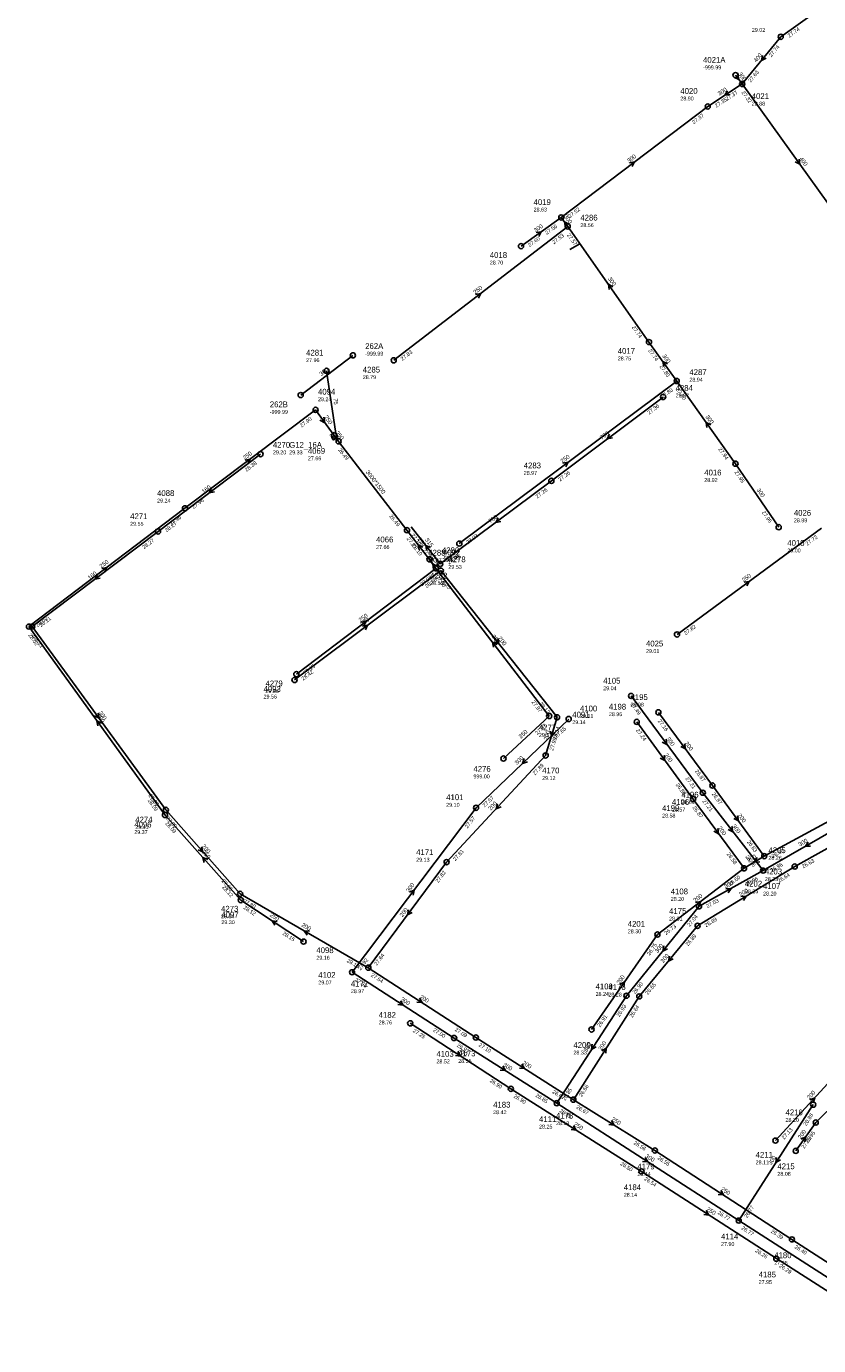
# Model space of a CAD drawing. Header units: metres. Extents: x 179992 to 198392, y 351761 to 369438.
# Tile 48 of 194: x 185199 to 185445, y 358915 to 359325. Entities that reach past the tile are written whole.
import ezdxf

# ---------------------------------------------------------------- set-up
doc = ezdxf.new("R2010")
doc.units = ezdxf.units.M

msp = doc.modelspace()

# ---------------------------------------------------------------- linework, layer by layer
at = {"layer": 'B-WE-RI-DRAINAGE-DRAIN_BETON_300', "linetype": 'Continuous'}
msp.add_lwpolyline([(185284.632, 359210.108), (185300.831, 359222.436)], dxfattribs=at)
at = {"layer": 'B-WE-RI-DRAINAGE-RIOOLPUT_INSPECTIEPUT'}
for centre in [(185300.83, 359222.44), (185284.63, 359210.11)]:
    msp.add_circle(centre, 0.8, dxfattribs=at)
at = {"layer": 'B-WE-RI-GWA-RIOOLLEIDING_BETON_300', "linetype": 'Continuous'}
for points in [[(185419.693, 359309.495), (185421.75, 359306.74)], [(185421.75, 359306.74), (185411.05, 359299.75)], [(185365.55, 359265.28), (185411.05, 359299.75)], [(185353.06, 359256.36), (185365.55, 359265.28)], [(185367.562, 359262.478), (185365.55, 359265.28)], [(185392.8, 359226.57), (185367.562, 359262.478)], [(185401.417, 359214.472), (185392.8, 359226.57)], [(185419.66, 359188.79), (185401.417, 359214.472)], [(185433.08, 359169.06), (185419.66, 359188.79)]]:
    msp.add_lwpolyline(points, dxfattribs=at)
at = {"layer": 'B-WE-RI-GWA-RIOOLLEIDING_BETON_400', "linetype": 'Continuous'}
msp.add_lwpolyline([(185421.75, 359306.74), (185457.59, 359256.85)], dxfattribs=at)
at = {"layer": 'B-WE-RI-GWA-RIOOLLEIDING_GVK_400', "linetype": 'Continuous'}
for points in [[(185466.08, 359344.47), (185433.72, 359321.4)], [(185433.72, 359321.4), (185421.75, 359306.74)]]:
    msp.add_lwpolyline(points, dxfattribs=at)
at = {"layer": 'B-WE-RI-GWA-RIOOLLEIDING_PVC', "linetype": 'Continuous'}
msp.add_lwpolyline([(185368.24, 359255.362), (185371.337, 359257.076)], dxfattribs=at)
at = {"layer": 'B-WE-RI-GWA-RIOOLLEIDING_PVC_250', "linetype": 'Continuous'}
msp.add_lwpolyline([(185401.51, 359135.74), (185446.38, 359168.75)], dxfattribs=at)
at = {"layer": 'B-WE-RI-GWA-RIOOLPUT_INSPECTIEPUT'}
for centre in [(185433.72, 359321.4), (185419.69, 359309.49), (185421.75, 359306.74), (185411.05, 359299.75), (185365.55, 359265.28), (185367.56, 359262.48), (185353.06, 359256.36), (185392.8, 359226.57), (185401.42, 359214.47), (185419.66, 359188.79), (185433.08, 359169.06), (185401.51, 359135.74)]:
    msp.add_circle(centre, 0.8, dxfattribs=at)
at = {"layer": 'B-WE-RI-GWA_STROMINGSRICHTING'}
for points in [[(185428.09, 359315.64), (185427.73, 359314.07), (185429.2, 359314.73)], [(185420.41, 359309.83), (185420.72, 359308.12), (185419.16, 359308.9)], [(185417.21, 359304.64), (185416.4, 359303.24), (185418, 359303.43)], [(185439.41, 359283.38), (185439.67, 359281.79), (185438.25, 359282.54)], [(185386.72, 359282.22), (185388.3, 359282.52), (185387.59, 359281.07)], [(185368.1, 359263.07), (185366.56, 359263.88), (185366.83, 359262.16)], [(185357.71, 359260.57), (185359.3, 359260.82), (185358.55, 359259.4)], [(185381.6, 359243.76), (185380.18, 359244.52), (185380.42, 359242.93)], [(185398.53, 359219.77), (185397.11, 359220.52), (185397.36, 359218.93)], [(185411.96, 359200.87), (185410.54, 359201.63), (185410.79, 359200.04)], [(185422.36, 359151.97), (185423.95, 359152.24), (185423.21, 359150.81)]]:
    msp.add_lwpolyline(points, dxfattribs=at)
at = {"layer": 'B-WE-RI-HWA-POMPPUT'}
for centre in [(185294.98, 359197.53), (185324.64, 359159.08)]:
    msp.add_circle(centre, 0.8, dxfattribs=at)
at = {"layer": 'B-WE-RI-HWA-RIOOLLEIDING', "linetype": 'Continuous'}
for points in [[(185289.259, 359205.51), (185294.981, 359197.526)], [(185283.28, 359123.41), (185326.63, 359156.26)], [(185324.637, 359159.076), (185326.63, 359156.26)], [(185326.63, 359156.26), (185361.81, 359110.41)], [(185361.81, 359110.41), (185347.61, 359097.19)]]:
    msp.add_lwpolyline(points, dxfattribs=at)
at = {"layer": 'B-WE-RI-HWA-RIOOLLEIDING_BETON_1500', "linetype": 'Continuous'}
msp.add_lwpolyline([(185296.403, 359195.731), (185317.643, 359168.133)], dxfattribs=at)
at = {"layer": 'B-WE-RI-HWA-RIOOLLEIDING_BETON_300', "linetype": 'Continuous'}
for points in [[(185387.23, 359116.64), (185409.51, 359086.57)], [(185367.86, 359109.47), (185339.1, 359081.9)], [(185409.51, 359086.57), (185428.25, 359062.39)], [(185339.1, 359081.9), (185300.59, 359030.81)], [(185428.25, 359062.39), (185454.5, 359077.47)], [(185428.25, 359062.39), (185408.34, 359051.29)], [(185408.34, 359051.29), (185385.8, 359023.52)], [(185300.59, 359030.81), (185332.29, 359010.38)], [(185385.8, 359023.52), (185364.15, 358990.13)], [(185332.29, 359010.38), (185364.15, 358990.13)], [(185364.15, 358990.13), (185420.67, 358953.66)], [(185443.81, 358989.69), (185420.67, 358953.66)]]:
    msp.add_lwpolyline(points, dxfattribs=at)
at = {"layer": 'B-WE-RI-HWA-RIOOLLEIDING_BETON_400', "linetype": 'Continuous'}
msp.add_lwpolyline([(185420.67, 358953.66), (185481.13, 358914.83)], dxfattribs=at)
at = {"layer": 'B-WE-RI-HWA-RIOOLLEIDING_BETON_700', "linetype": 'Continuous'}
for points in [[(185362.485, 359183.455), (185397.192, 359209.506)], [(185327.969, 359157.647), (185362.485, 359183.455)]]:
    msp.add_lwpolyline(points, dxfattribs=at)
at = {"layer": 'B-WE-RI-HWA-RIOOLLEIDING_PVC_250', "linetype": 'Continuous'}
for points in [[(185289.259, 359205.51), (185248.693, 359174.924)], [(185294.981, 359197.526), (185296.403, 359195.731)], [(185248.693, 359174.924), (185200.238, 359138.181)], [(185317.643, 359168.133), (185324.637, 359159.076)], [(185242.49, 359079.65), (185200.238, 359138.181)], [(185266.03, 359053.22), (185242.49, 359079.65)], [(185285.52, 359040.34), (185266.03, 359053.22)]]:
    msp.add_lwpolyline(points, dxfattribs=at)
at = {"layer": 'B-WE-RI-HWA-RIOOLLEIDING_PVC_315', "linetype": 'Continuous'}
msp.add_lwpolyline([(185327.969, 359157.647), (185318.968, 359169.189)], dxfattribs=at)
at = {"layer": 'B-WE-RI-HWA-RIOOLPUT_INSPECTIEPUT'}
for centre in [(185397.19, 359209.51), (185289.26, 359205.51), (185296.4, 359195.73), (185362.48, 359183.46), (185248.69, 359174.92), (185317.64, 359168.13), (185326.63, 359156.26), (185327.97, 359157.65), (185200.24, 359138.18), (185283.28, 359123.41), (185387.23, 359116.64), (185361.81, 359110.41), (185367.86, 359109.47), (185347.61, 359097.19), (185409.51, 359086.57), (185339.1, 359081.9), (185242.49, 359079.65), (185428.25, 359062.39), (185266.03, 359053.22), (185408.34, 359051.29), (185285.52, 359040.34), (185300.59, 359030.81), (185385.8, 359023.52), (185332.29, 359010.38), (185364.15, 358990.13), (185443.81, 358989.69), (185420.67, 358953.66)]:
    msp.add_circle(centre, 0.8, dxfattribs=at)
at = {"layer": 'B-WE-RI-HWA_STROMINGSRICHTING'}
for points in [[(185291.85, 359203.24), (185292.12, 359201.52), (185290.58, 359202.33)], [(185380.56, 359197.92), (185379.84, 359196.48), (185381.42, 359196.77)], [(185267.39, 359189.92), (185268.98, 359190.22), (185268.26, 359188.78)], [(185345.95, 359171.99), (185345.23, 359170.55), (185346.81, 359170.84)], [(185322.59, 359162.9), (185321.14, 359163.6), (185321.45, 359162.02)], [(185324.92, 359162.73), (185323.47, 359163.42), (185323.79, 359161.84)], [(185222.88, 359156.26), (185224.47, 359156.55), (185223.75, 359155.11)], [(185327.17, 359156.85), (185325.63, 359157.67), (185325.9, 359155.94)], [(185303.37, 359139.54), (185304.96, 359139.83), (185304.24, 359138.39)], [(185345.67, 359132.63), (185344.22, 359133.33), (185344.53, 359131.75)], [(185222.79, 359108.17), (185221.36, 359108.92), (185221.62, 359107.33)], [(185398.09, 359103.19), (185398.37, 359101.6), (185396.93, 359102.33)], [(185354.02, 359097.2), (185353.48, 359095.68), (185355.02, 359096.16)], [(185418.57, 359076.06), (185418.88, 359074.48), (185417.43, 359075.18)], [(185442.26, 359071.27), (185441.38, 359069.93), (185442.98, 359070.02)], [(185255.76, 359065.84), (185254.26, 359066.43), (185254.68, 359064.88)], [(185318.4, 359055.64), (185319.85, 359056.35), (185319.55, 359054.77)], [(185416.69, 359056.77), (185418.29, 359056.84), (185417.39, 359055.51)], [(185277.37, 359046.59), (185275.77, 359046.78), (185276.58, 359045.39)], [(185397.42, 359038.98), (185397.07, 359037.41), (185398.54, 359038.07)], [(185315.62, 359021.98), (185316.44, 359020.59), (185314.84, 359020.77)], [(185375.15, 359008.42), (185374.97, 359006.83), (185376.36, 359007.64)], [(185347.39, 359001.64), (185348.22, 359000.26), (185346.62, 359000.42)], [(185391.59, 358973.28), (185392.41, 358971.9), (185390.81, 358972.07)], [(185432.41, 358973.28), (185432.24, 358971.67), (185433.62, 358972.5)]]:
    msp.add_lwpolyline(points, dxfattribs=at)
at = {"layer": 'B-WE-RI-PERSLEIDING-RIOOLPUT_INSPECTIEPUT'}
msp.add_circle((185292.66, 359217.62), 0.8, dxfattribs=at)
at = {"layer": 'B-WE-RI-PERSLEIDING_PE_75', "linetype": 'Continuous'}
msp.add_lwpolyline([(185294.981, 359197.526), (185294.659, 359197.265), (185294.436, 359197.096), (185294.318, 359196.882), (185294.378, 359196.675), (185294.642, 359196.327), (185294.856, 359196.21), (185295.058, 359196.266), (185296.014, 359197.014), (185296.128, 359197.219), (185296.066, 359197.435), (185295.53, 359198.12), (185292.66, 359217.62)], dxfattribs=at)
at = {"layer": 'B-WE-RI-VWA-RIOOLLEIDING', "linetype": 'Continuous'}
for points in [[(185282.73, 359121.6), (185328.14, 359155.57)], [(185328.14, 359155.57), (185364.25, 359110.01)], [(185395.72, 359111.54), (185412.49, 359088.8)], [(185364.25, 359110.01), (185360.71, 359098.16)], [(185388.99, 359108.58), (185406.51, 359084.62)], [(185360.71, 359098.16), (185329.95, 359065.02)], [(185412.49, 359088.8), (185428.61, 359066.89)], [(185428.61, 359066.89), (185470.25, 359089.49)], [(185406.51, 359084.62), (185422.33, 359063.1)], [(185438.05, 359063.65), (185473.64, 359083.48)], [(185422.33, 359063.1), (185428.61, 359066.89)], [(185329.95, 359065.02), (185305.63, 359032.23)], [(185395.42, 359042.52), (185422.33, 359063.1)], [(185407.9, 359045.24), (185438.05, 359063.65)], [(185407.9, 359045.24), (185389.78, 359023.31)], [(185374.97, 359013.05), (185395.42, 359042.52)], [(185305.63, 359032.23), (185339.04, 359010.52)], [(185389.78, 359023.31), (185369.32, 358991.23)], [(185318.65, 359014.95), (185349.9, 358994.6)], [(185339.04, 359010.52), (185369.32, 358991.23)], [(185432.07, 358978.51), (185456.44, 359005.05)], [(185444.58, 358984.13), (185458.77, 358998.09)], [(185349.9, 358994.6), (185390.47, 358968.95)], [(185369.32, 358991.23), (185394.62, 358975.44)], [(185438.38, 358975.32), (185444.58, 358984.13)], [(185394.62, 358975.44), (185437.2, 358947.82)], [(185390.47, 358968.95), (185432.36, 358941.85)], [(185437.2, 358947.82), (185480.45, 358919.91)], [(185432.36, 358941.85), (185474.36, 358915.1)]]:
    msp.add_lwpolyline(points, dxfattribs=at)
at = {"layer": 'B-WE-RI-VWA-RIOOLLEIDING_PVC_160', "linetype": 'Continuous'}
for points in [[(185272.163, 359191.758), (185240.319, 359167.727)], [(185240.319, 359167.727), (185201.274, 359138.183)]]:
    msp.add_lwpolyline(points, dxfattribs=at)
at = {"layer": 'B-WE-RI-VWA-RIOOLLEIDING_PVC_200', "linetype": 'Continuous'}
for points in [[(185242.74, 359081.25), (185201.274, 359138.183)], [(185265.81, 359055.17), (185242.74, 359081.25)], [(185305.63, 359032.23), (185265.81, 359055.17)]]:
    msp.add_lwpolyline(points, dxfattribs=at)
at = {"layer": 'B-WE-RI-VWA-RIOOLLEIDING_PVC_250', "linetype": 'Continuous'}
for points in [[(185313.517, 359220.903), (185367.562, 359262.478)], [(185333.893, 359163.965), (185401.417, 359214.472)]]:
    msp.add_lwpolyline(points, dxfattribs=at)
at = {"layer": 'B-WE-RI-VWA-RIOOLPUT_INSPECTIEPUT'}
for centre in [(185313.52, 359220.9), (185272.16, 359191.76), (185240.32, 359167.73), (185333.89, 359163.97), (185328.14, 359155.57), (185201.27, 359138.18), (185282.73, 359121.6), (185364.25, 359110.01), (185395.72, 359111.54), (185388.99, 359108.58), (185360.71, 359098.16), (185412.49, 359088.8), (185242.74, 359081.25), (185406.51, 359084.62), (185329.95, 359065.02), (185428.61, 359066.89), (185422.33, 359063.1), (185438.05, 359063.65), (185265.81, 359055.17), (185407.9, 359045.24), (185395.42, 359042.52), (185305.63, 359032.23), (185389.78, 359023.31), (185318.65, 359014.95), (185374.97, 359013.05), (185339.04, 359010.52), (185349.9, 358994.6), (185369.32, 358991.23), (185444.58, 358984.13), (185394.62, 358975.44), (185432.07, 358978.51), (185438.38, 358975.32), (185390.47, 358968.95), (185437.2, 358947.82), (185432.36, 358941.85)]:
    msp.add_circle(centre, 0.8, dxfattribs=at)
at = {"layer": 'B-WE-RI-VWA_STROMINGSRICHTING'}
for points in [[(185338.96, 359241.38), (185340.54, 359241.69), (185339.84, 359240.24)], [(185366.07, 359188.93), (185367.65, 359189.22), (185366.93, 359187.78)], [(185256.96, 359181.18), (185256.24, 359179.74), (185257.82, 359180.04)], [(185221.51, 359154.4), (185220.8, 359152.96), (185222.38, 359153.25)], [(185303.85, 359138.3), (185305.43, 359138.58), (185304.71, 359137.15)], [(185345.86, 359134.37), (185346.2, 359132.79), (185344.74, 359133.47)], [(185221.74, 359111.3), (185222.01, 359109.72), (185220.58, 359110.46)], [(185362.2, 359105.67), (185362.48, 359104.08), (185363.58, 359105.26)], [(185403.83, 359101.76), (185404.1, 359100.17), (185402.67, 359100.9)], [(185397.48, 359098.19), (185397.75, 359096.6), (185396.32, 359097.34)], [(185345.78, 359083.14), (185345.33, 359081.59), (185346.84, 359082.16)], [(185420.28, 359079.43), (185420.55, 359077.84), (185419.12, 359078.58)], [(185414.15, 359075.45), (185414.42, 359073.86), (185412.99, 359074.59)], [(185253.86, 359069.77), (185254.27, 359068.21), (185252.78, 359068.81)], [(185426.4, 359066.47), (185425.47, 359064.99), (185427.21, 359065.13)], [(185421.37, 359054.31), (185422.97, 359054.45), (185422.12, 359053.08)], [(185318.07, 359050.21), (185317.79, 359048.62), (185319.23, 359049.35)], [(185407.29, 359052.51), (185408.88, 359052.81), (185408.17, 359051.36)], [(185287.33, 359043.61), (185285.72, 359043.7), (185286.61, 359042.36)], [(185399.2, 359035.84), (185398.84, 359034.28), (185400.31, 359034.93)], [(185383.78, 359027.01), (185385.2, 359027.79), (185384.97, 359026.19)], [(185321.52, 359022.76), (185322.34, 359021.38), (185320.74, 359021.56)], [(185333.46, 359006.16), (185334.27, 359004.78), (185332.68, 359004.96)], [(185378.17, 359006.44), (185379.55, 359007.27), (185379.38, 359005.67)], [(185353.35, 359002.26), (185354.18, 359000.88), (185352.58, 359001.04)], [(185442.75, 358991.21), (185444.26, 358991.78), (185443.81, 358990.23)], [(185381.13, 358984.71), (185381.97, 358983.33), (185380.37, 358983.49)], [(185369.35, 358983.15), (185370.18, 358981.78), (185368.58, 358981.94)], [(185440.06, 358978.96), (185441.48, 358979.72), (185441.24, 358978.13)], [(185415.09, 358963.02), (185415.91, 358961.63), (185414.31, 358961.81)], [(185410.6, 358956.79), (185411.41, 358955.4), (185409.81, 358955.58)]]:
    msp.add_lwpolyline(points, dxfattribs=at)

# ---------------------------------------------------------------- texts
at = {"layer": 'B-WE-RI-DRAINAGE_AFM'}
msp.add_text('300', height=1.3, rotation=37.27, dxfattribs=at).set_placement((185291.03, 359215.96))
at = {"layer": 'B-WE-RI-DRAINAGE_PUTDEKSELNIVEAU'}
for p in [(185304.66, 359222.38), (185275.04, 359204.28)]:
    msp.add_text('-999.99', height=1.2, dxfattribs=at).set_placement(p)
at = {"layer": 'B-WE-RI-DRAINAGE_PUTNUMMER'}
for s, p in [('262A', (185304.66, 359224.42)), ('262B', (185275.04, 359206.32))]:
    msp.add_text(s, height=1.8, dxfattribs=at).set_placement(p)
at = {"layer": 'B-WE-RI-GWA_AFM'}
for s, rotation, p in [('400', 50.77, (185426.15, 359313.34)), ('300', -53.25, (185420.41, 359309.84)), ('300', 33.16, (185414.67, 359303.06)), ('300', 37.15, (185386.58, 359282.18)), ('400', -54.31, (185439.4, 359283.52)), ('300', 35.53, (185357.59, 359260.54)), ('300', -54.32, (185366.29, 359265.61)), ('300', -54.9, (185379.94, 359246.26)), ('300', -54.54, (185396.84, 359222.27)), ('300', -54.61, (185410.26, 359203.36)), ('300', -55.78, (185426.14, 359180.66)), ('250', 36.34, (185422.23, 359151.94))]:
    msp.add_text(s, height=1.3, rotation=rotation, dxfattribs=at).set_placement(p)
at = {"layer": 'B-WE-RI-GWA_BOB'}
for s, rotation, p in [('27.74', 35.49, (185436.39, 359321.1)), ('27.74', 50.77, (185430.81, 359314.99)), ('27.63', 50.77, (185424.41, 359307.15)), ('27.37', 33.16, (185417.04, 359301.51)), ('27.32', -54.31, (185421.45, 359304.07)), ('27.35', 33.16, (185413.71, 359299.34)), ('27.37', 37.15, (185406.72, 359294.21)), ('27.52', 37.15, (185368.23, 359265.05)), ('27.56', 35.53, (185361.06, 359259.86)), ('27.60', 35.53, (185355.73, 359256.06)), ('27.57', -54.9, (185367.24, 359259.81)), ('27.74', -54.9, (185387.42, 359231.1)), ('27.74', -54.54, (185392.49, 359223.9)), ('27.80', -54.54, (185396.01, 359218.97)), ('27.80', -54.61, (185401.11, 359211.8)), ('27.94', -54.61, (185414.25, 359193.29)), ('27.95', -55.78, (185419.3, 359186.12)), ('27.95', -55.78, (185427.77, 359173.67)), ('27.72', 36.34, (185441.97, 359163.27)), ('27.82', 36.34, (185404.19, 359135.48))]:
    msp.add_text(s, height=1.2, rotation=rotation, dxfattribs=at).set_placement(p)
at = {"layer": 'B-WE-RI-GWA_PUTDEKSELNIVEAU'}
for s, p in [('29.02', (185424.75, 359322.93)), ('-999.99', (185409.6, 359311.29)), ('28.90', (185402.54, 359301.64)), ('28.88', (185424.71, 359300.02)), ('28.63', (185356.97, 359267.12)), ('28.56', (185371.49, 359262.29)), ('28.70', (185343.37, 359250.67)), ('28.75', (185383.11, 359220.88)), ('28.94', (185405.35, 359214.29)), ('28.92', (185409.97, 359183.1)), ('28.99', (185437.8, 359170.59)), ('29.00', (185435.76, 359161.24)), ('29.01', (185391.87, 359129.98))]:
    msp.add_text(s, height=1.2, dxfattribs=at).set_placement(p)
at = {"layer": 'B-WE-RI-GWA_PUTNUMMER'}
for s, p in [('4021A', (185409.6, 359313.33)), ('4020', (185402.54, 359303.68)), ('4021', (185424.71, 359302.06)), ('4019', (185356.97, 359269.16)), ('4286', (185371.49, 359264.33)), ('4018', (185343.37, 359252.71)), ('4017', (185383.11, 359222.92)), ('4287', (185405.35, 359216.33)), ('4016', (185409.97, 359185.14)), ('4026', (185437.8, 359172.63)), ('4015', (185435.76, 359163.28)), ('4025', (185391.87, 359132.02))]:
    msp.add_text(s, height=1.8, dxfattribs=at).set_placement(p)
at = {"layer": 'B-WE-RI-HWA_AFM'}
for s, rotation, p in [('250', -54.37, (185291.85, 359203.27)), ('250', -51.61, (185295.33, 359198.33)), ('700', 36.89, (185378.13, 359196.16)), ('250', 37.02, (185267.25, 359189.9)), ('3000*1500', -52.42, (185304.77, 359186.13)), ('700', 36.79, (185343.52, 359170.25)), ('250', -52.32, (185320.8, 359165.32)), ('315', -52.05, (185323.13, 359165.1)), ('250', -54.71, (185325.37, 359159.39)), ('250', 37.17, (185222.75, 359156.25)), ('250', 37.15, (185303.23, 359139.53)), ('250', -52.5, (185343.88, 359135.07)), ('250', -54.18, (185221.09, 359110.61)), ('250', 42.95, (185353.03, 359103.32)), ('300', -53.46, (185398.08, 359103.31)), ('300', 43.79, (185351.82, 359095.16)), ('300', -52.22, (185418.54, 359076.17)), ('300', 29.88, (185439.63, 359069.83)), ('250', -48.31, (185253.82, 359068.11)), ('300', 52.99, (185318.28, 359055.56)), ('300', 29.14, (185416.56, 359056.78)), ('250', -33.46, (185274.91, 359048.31)), ('300', 50.93, (185395.47, 359036.68)), ('300', -32.8, (185315.55, 359022.09)), ('300', 57.04, (185373.47, 359005.92)), ('300', -32.44, (185347.32, 359001.75)), ('300', -32.83, (185391.52, 358973.41)), ('300', 57.29, (185430.73, 358970.8))]:
    msp.add_text(s, height=1.3, rotation=rotation, dxfattribs=at).set_placement(p)
at = {"layer": 'B-WE-RI-HWA_BOB'}
for s, rotation, p in [('27.36', 36.89, (185392.83, 359203.98)), ('27.90', 37.02, (185284.91, 359199.98)), ('26.49', -52.42, (185296.2, 359193.05)), ('27.26', 36.89, (185365.17, 359183.22)), ('27.26', 36.79, (185358.12, 359177.94)), ('27.96', 37.02, (185251.37, 359174.69)), ('27.96', 37.17, (185244.36, 359169.38)), ('26.49', -52.42, (185312.07, 359172.42)), ('27.81', -52.32, (185317.44, 359165.45)), ('27.10', -52.05, (185318.78, 359166.5)), ('28.10', -52.32, (185319.06, 359163.36)), ('27.18', -52.05, (185322.37, 359161.9)), ('27.18', 36.79, (185330.65, 359157.4)), ('27.96', 37.15, (185322.3, 359150.72)), ('27.96', -52.5, (185326.42, 359153.58)), ('28.02', 37.17, (185202.92, 359137.96)), ('28.02', -54.18, (185199.95, 359135.51)), ('28.15', 37.15, (185285.96, 359123.18)), ('27.97', -52.5, (185356.24, 359114.71)), ('27.49', -53.46, (185386.97, 359113.96)), ('27.97', 42.95, (185358.06, 359104.46)), ('27.65', 43.79, (185364.2, 359103.46)), ('27.21', -53.46, (185404.02, 359090.96)), ('28.09', -54.18, (185237.05, 359084.11)), ('27.57', 43.79, (185341.79, 359081.98)), ('27.21', -52.22, (185409.31, 359083.89)), ('27.57', 52.99, (185336.44, 359075.39)), ('28.09', -48.31, (185242.48, 359076.96)), ('26.96', -52.22, (185422.66, 359066.66)), ('26.96', 29.88, (185430.88, 359061.83)), ('28.12', -48.31, (185260.16, 359057.1)), ('26.96', 29.14, (185423.19, 359057.51)), ('27.03', 29.14, (185410.96, 359050.69)), ('28.12', -33.46, (185266.71, 359050.62)), ('27.04', 50.93, (185405.45, 359044.88)), ('28.15', -33.46, (185278.85, 359042.59)), ('27.92', 52.99, (185303.23, 359031.32)), ('27.93', -32.8, (185301.3, 359028.21)), ('26.90', 50.93, (185388.46, 359023.94)), ('26.93', 57.04, (185383.61, 359016.84)), ('27.00', -32.8, (185325.6, 359012.55)), ('26.97', -32.44, (185333.01, 359007.79)), ('26.85', -32.44, (185357.45, 358992.26)), ('26.85', 57.04, (185366.75, 358990.83)), ('26.85', -32.83, (185364.85, 358987.53)), ('26.88', 57.29, (185441.65, 358983)), ('26.77', -32.83, (185413.98, 358955.83)), ('26.77', 57.29, (185423.27, 358954.37)), ('26.77', -32.71, (185421.38, 358951.06))]:
    msp.add_text(s, height=1.2, rotation=rotation, dxfattribs=at).set_placement(p)
at = {"layer": 'B-WE-RI-HWA_PUTDEKSELNIVEAU'}
for s, p in [('29.24', (185290.01, 359208.21)), ('28.97', (185401.08, 359209.39)), ('29.33', (185281.07, 359191.7)), ('27.66', (185286.86, 359189.84)), ('28.97', (185353.9, 359185.3)), ('29.24', (185240.04, 359176.72)), ('27.66', (185308.05, 359162.3)), ('-999.99', (185328.52, 359158.96)), ('29.53', (185330.51, 359156.14)), ('29.53', (185324.82, 359151.08)), ('29.04', (185378.58, 359118.43)), ('29.56', (185273.69, 359117.58)), ('29.11', (185371.37, 359109.8)), ('29.11', (185358.6, 359103.9)), ('999.00', (185338.28, 359091.04)), ('29.10', (185329.83, 359082.23)), ('28.57', (185399.92, 359080.74)), ('29.37', (185232.95, 359073.75)), ('28.20', (185399.56, 359052.98)), ('28.20', (185428.25, 359054.65)), ('29.30', (185260, 359045.76)), ('29.16', (185289.5, 359034.72)), ('29.07', (185290.1, 359027.04)), ('28.24', (185376.21, 359023.47)), ('28.52', (185326.8, 359002.51)), ('28.25', (185358.66, 358982.26)), ('27.90', (185415.18, 358945.79))]:
    msp.add_text(s, height=1.2, dxfattribs=at).set_placement(p)
at = {"layer": 'B-WE-RI-HWA_PUTNUMMER'}
for s, p in [('4284', (185401.08, 359211.43)), ('4094', (185290.01, 359210.25)), ('G12_16A', (185281.07, 359193.74)), ('4069', (185286.86, 359191.88)), ('4283', (185353.9, 359187.34)), ('4088', (185240.04, 359178.76)), ('4066', (185308.05, 359164.34)), ('4280', (185328.52, 359161)), ('4278', (185330.51, 359158.18)), ('4282', (185324.82, 359153.12)), ('4279', (185273.69, 359119.62)), ('4105', (185378.58, 359120.47)), ('4100', (185371.37, 359111.84)), ('4277', (185358.6, 359105.94)), ('4276', (185338.28, 359093.08)), ('4101', (185329.83, 359084.27)), ('4106', (185399.92, 359082.78)), ('4096', (185232.95, 359075.79)), ('4107', (185428.25, 359056.69)), ('4108', (185399.56, 359055.02)), ('4097', (185260, 359047.8)), ('4098', (185289.5, 359036.76)), ('4102', (185290.1, 359029.08)), ('4109', (185376.21, 359025.51)), ('4103', (185326.8, 359004.55)), ('4111', (185358.66, 358984.3)), ('4114', (185415.18, 358947.83))]:
    msp.add_text(s, height=1.8, dxfattribs=at).set_placement(p)
at = {"layer": 'B-WE-RI-PERSLEIDING_AFM'}
for rotation, p in [(-81.63, (185294.71, 359209.02)), (38.04, (185294.24, 359196.58))]:
    msp.add_text('75', height=1.3, rotation=rotation, dxfattribs=at).set_placement(p)
at = {"layer": 'B-WE-RI-PERSLEIDING_PUTDEKSELNIVEAU'}
msp.add_text('27.96', height=1.2, dxfattribs=at).set_placement((185286.32, 359220.34))
at = {"layer": 'B-WE-RI-PERSLEIDING_PUTNUMMER'}
msp.add_text('4281', height=1.8, dxfattribs=at).set_placement((185286.32, 359222.38))
at = {"layer": 'B-WE-RI-VWA_AFM'}
for s, rotation, p in [('250', 37.57, (185338.84, 359241.37)), ('250', 36.8, (185365.94, 359188.91)), ('160', 37.04, (185254.51, 359179.44)), ('160', 37.11, (185219.08, 359152.65)), ('200', 36.8, (185303.72, 359138.28)), ('200', -51.6, (185345.83, 359134.48)), ('200', -53.93, (185221.71, 359111.43)), ('200', 73.37, (185361.28, 359102.82)), ('200', -53.83, (185397.46, 359098.3)), ('200', -53.59, (185403.82, 359101.87)), ('200', 47.13, (185343.69, 359080.97)), ('200', -53.66, (185420.25, 359079.56)), ('200', -53.68, (185414.13, 359075.59)), ('200', -48.5, (185253.83, 359069.89)), ('200', 31.11, (185423.74, 359064.86)), ('200', 37.41, (185407.17, 359052.49)), ('200', 31.41, (185421.23, 359054.29)), ('200', 53.44, (185316.25, 359047.84)), ('200', -29.95, (185284.75, 359045.14)), ('200', 50.43, (185397.24, 359033.59)), ('200', 55.24, (185383.66, 359026.94)), ('200', -33.02, (185321.44, 359022.87)), ('200', 57.47, (185378.05, 359006.39)), ('200', -33.07, (185333.39, 359006.28)), ('200', -32.5, (185353.29, 359002.38)), ('200', 47.44, (185442.61, 358991.15)), ('250', -32.3, (185369.29, 358983.28)), ('250', -31.97, (185381.05, 358984.82)), ('200', 54.86, (185439.96, 358978.89)), ('250', -32.97, (185415.02, 358963.12)), ('250', -32.9, (185410.53, 358956.9))]:
    msp.add_text(s, height=1.3, rotation=rotation, dxfattribs=at).set_placement(p)
at = {"layer": 'B-WE-RI-VWA_BOB'}
for s, rotation, p in [('27.53', 37.57, (185363.27, 359256.91)), ('27.83', 37.57, (185316.2, 359220.7)), ('27.80', 36.8, (185397.05, 359208.96)), ('28.38', 37.04, (185267.82, 359186.23)), ('28.27', 37.04, (185243, 359167.49)), ('28.27', 37.11, (185235.98, 359162.19)), ('28.03', 36.8, (185336.57, 359163.72)), ('28.26', 36.8, (185323.77, 359150.06)), ('28.25', -51.6, (185327.97, 359152.88)), ('28.11', 37.11, (185203.95, 359137.95)), ('208.11', -53.93, (185201, 359135.51)), ('28.42', 36.8, (185285.41, 359121.36)), ('28.12', -51.6, (185358.62, 359114.22)), ('28.14', 73.37, (185364.03, 359102.98)), ('27.16', -53.59, (185395.46, 359108.86)), ('27.99', 73.37, (185363.01, 359099.56)), ('27.24', -53.83, (185388.72, 359105.9)), ('27.89', 47.13, (185357.4, 359091.95)), ('26.87', -53.59, (185407.01, 359093.2)), ('27.89', -53.93, (185237.28, 359085.69)), ('26.88', -53.83, (185401.04, 359089.05)), ('26.87', -53.66, (185412.23, 359086.12)), ('26.87', -53.68, (185406.24, 359081.94)), ('27.89', -48.5, (185242.72, 359078.56)), ('26.63', -53.66, (185423.13, 359071.3)), ('27.81', 47.13, (185332.63, 359065.26)), ('26.58', -53.68, (185416.85, 359067.51)), ('26.60', 28.49, (185431.23, 359066.26)), ('26.63', 29.13, (185440.67, 359063.05)), ('27.82', 53.44, (185327.34, 359058.49)), ('26.64', 31.41, (185433.18, 359058.57)), ('27.80', -48.5, (185259.96, 359059.07)), ('26.60', 37.41, (185418.02, 359057.54)), ('27.80', -29.95, (185266.64, 359052.61)), ('26.73', 37.41, (185398.1, 359042.31)), ('26.89', 31.41, (185410.54, 359044.75)), ('26.89', 50.43, (185404.96, 359038.85)), ('26.75', 55.24, (185393.02, 359035.91)), ('28.10', -29.95, (185298.84, 359034.06)), ('27.64', 53.44, (185308.27, 359032.76)), ('27.64', -33.02, (185306.33, 359029.63)), ('26.65', 50.43, (185392.44, 359023.71)), ('26.91', 55.24, (185377.59, 359013.67)), ('26.64', 57.47, (185387.64, 359016.61)), ('27.25', -33.07, (185319.34, 359012.35)), ('27.09', -33.02, (185332.36, 359012.72)), ('27.10', -32.5, (185339.76, 359007.93)), ('26.90', -33.07, (185343.22, 358996.8)), ('26.90', -32.3, (185350.63, 358992.01)), ('26.67', -32.5, (185362.62, 358993.37)), ('26.66', 57.47, (185371.91, 358991.95)), ('26.67', -31.97, (185370.06, 358988.64)), ('27.13', 47.44, (185434.75, 358978.77)), ('27.03', 54.86, (185441, 358975.92)), ('25.95', 54.86, (185442.14, 358977.53)), ('26.56', -31.97, (185387.9, 358977.51)), ('26.50', -32.3, (185383.76, 358971.06)), ('26.55', -32.97, (185395.32, 358972.84)), ('26.54', -32.9, (185391.17, 358966.35)), ('26.39', -32.97, (185430.52, 358950.01)), ('26.26', -32.9, (185425.67, 358944.03)), ('26.40', -32.83, (185437.9, 358945.22)), ('26.29', -32.49, (185433.08, 358939.26))]:
    msp.add_text(s, height=1.2, rotation=rotation, dxfattribs=at).set_placement(p)
at = {"layer": 'B-WE-RI-VWA_PUTDEKSELNIVEAU'}
for s, p in [('28.79', (185303.92, 359215.07)), ('29.20', (185276, 359191.71)), ('29.55', (185231.67, 359169.52)), ('29.27', (185324.25, 359158.2)), ('29.51', (185328.81, 359158.28)), ('29.56', (185273.09, 359115.84)), ('28.96', (185380.34, 359110.37)), ('28.98', (185387.07, 359113.33)), ('29.14', (185368.98, 359107.9)), ('29.12', (185359.63, 359090.54)), ('28.64', (185402.85, 359083.04)), ('28.58', (185396.87, 359078.86)), ('29.41', (185233.25, 359075.29)), ('29.13', (185320.51, 359065.17)), ('28.26', (185429.89, 359065.77)), ('28.23', (185428.78, 359059.15)), ('28.25', (185422.58, 359055.37)), ('29.34', (185259.91, 359047.6)), ('28.31', (185399.05, 359046.88)), ('28.30', (185386.21, 359042.91)), ('28.97', (185300.21, 359024.32)), ('28.28', (185380.19, 359023.26)), ('28.76', (185308.86, 359014.62)), ('28.33', (185369.34, 359005.28)), ('28.55', (185333.55, 359002.65)), ('28.42', (185344.41, 358986.73)), ('28.19', (185363.9, 358983.32)), ('28.20', (185435.2, 358984.34)), ('28.11', (185425.92, 358971.16)), ('28.14', (185389.2, 358967.53)), ('28.08', (185432.68, 358967.6)), ('28.14', (185384.98, 358961.08)), ('27.95', (185431.71, 358939.95)), ('27.95', (185426.87, 358933.98))]:
    msp.add_text(s, height=1.2, dxfattribs=at).set_placement(p)
at = {"layer": 'B-WE-RI-VWA_PUTNUMMER'}
for s, p in [('4285', (185303.92, 359217.11)), ('4270', (185276, 359193.75)), ('4271', (185231.67, 359171.56)), ('4288', (185324.25, 359160.24)), ('4092', (185328.81, 359160.32)), ('4093', (185273.09, 359117.88)), ('4195', (185387.07, 359115.37)), ('4091', (185368.98, 359109.94)), ('4198', (185380.34, 359112.41)), ('4170', (185359.63, 359092.58)), ('4196', (185402.85, 359085.08)), ('4199', (185396.87, 359080.9)), ('4274', (185233.25, 359077.33)), ('4171', (185320.51, 359067.21)), ('4205', (185429.89, 359067.81)), ('4203', (185428.78, 359061.19)), ('4202', (185422.58, 359057.41)), ('4273', (185259.91, 359049.64)), ('4175', (185399.05, 359048.92)), ('4201', (185386.21, 359044.95)), ('4172', (185300.21, 359026.36)), ('4176', (185380.19, 359025.3)), ('4182', (185308.86, 359016.66)), ('4200', (185369.34, 359007.32)), ('4173', (185333.55, 359004.69)), ('4183', (185344.41, 358988.77)), ('4216', (185435.2, 358986.38)), ('4178', (185363.9, 358985.36)), ('4179', (185389.2, 358969.57)), ('4211', (185425.92, 358973.2)), ('4215', (185432.68, 358969.64)), ('4184', (185384.98, 358963.12)), ('4180', (185431.71, 358941.99)), ('4185', (185426.87, 358936.02))]:
    msp.add_text(s, height=1.8, dxfattribs=at).set_placement(p)

doc.saveas('drawing.dxf')
